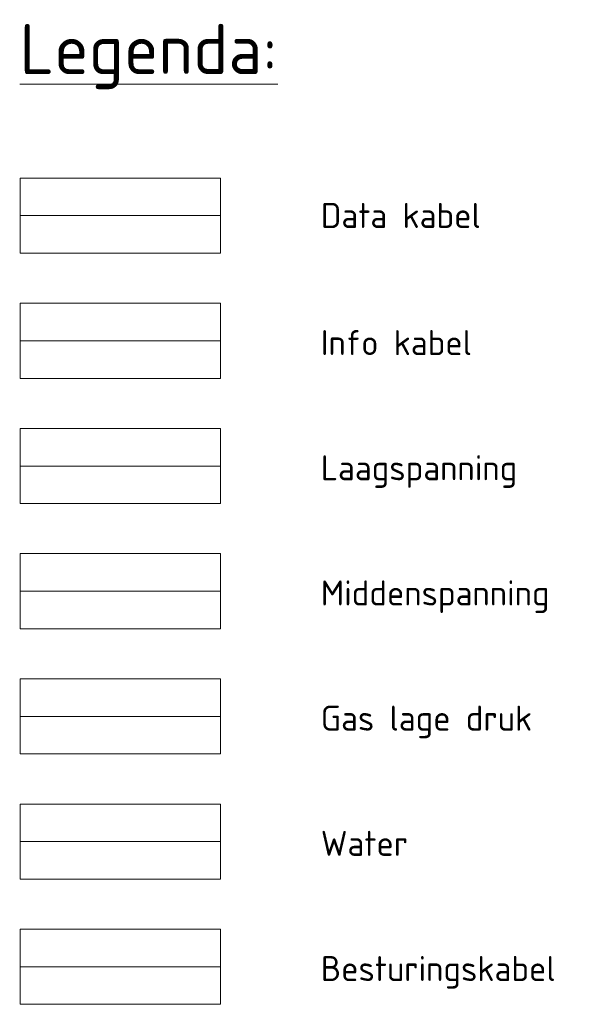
# Model space of a CAD drawing. Header units: millimetres. Extents: x 1069 to 250059, y -65909 to 70891.
# Tile 46 of 109: x 168880 to 168936, y 17395 to 17493. Entities that reach past the tile are written whole.
import ezdxf

# ---------------------------------------------------------------- set-up
doc = ezdxf.new("R2010")
doc.units = ezdxf.units.MM
for name, color, linetype, lineweight in [('X-XX-AL-T25-1', 7, 'Continuous', 13), ('X_XX_AL_DETAIL1_G', 7, 'Continuous', 13), ('X_XX_AL_DETAIL1_G-1', 92, 'Continuous', 13), ('X_XX_AL_DETAIL1_G-2', 202, 'Continuous', 13), ('X_XX_AL_DETAIL1_G-3', 140, 'Continuous', 13), ('X_XX_AL_DETAIL1_G-4', 40, 'Continuous', 13), ('X_XX_AL_DETAIL1_G-5', 172, 'Continuous', 13), ('X_XX_AL_DETAIL1_G-6', 240, 'Continuous', 13)]:
    doc.layers.add(name, color=color, linetype=linetype, lineweight=lineweight)
doc.styles.add('NLCS-ISO_1', font='NLCS-ISO.ttf', dxfattribs={"height": 5})
doc.styles.add('NLCS-ISO_2', font='NLCS-ISO.ttf', dxfattribs={"height": 2.5})

msp = doc.modelspace()

# ---------------------------------------------------------------- linework, layer by layer
at = {"layer": 'X_XX_AL_DETAIL1_G'}
for p, q in [((168879.882, 17477.172), (168899.882, 17477.172)), ((168879.882, 17469.672), (168879.882, 17477.172)), ((168899.882, 17477.172), (168899.882, 17469.672)), ((168899.882, 17469.672), (168879.882, 17469.672)), ((168879.882, 17464.672), (168899.882, 17464.672)), ((168879.882, 17457.172), (168879.882, 17464.672)), ((168899.882, 17464.672), (168899.882, 17457.172)), ((168879.882, 17460.922), (168899.882, 17460.922)), ((168899.882, 17457.172), (168879.882, 17457.172)), ((168879.882, 17452.172), (168899.882, 17452.172)), ((168879.882, 17444.672), (168879.882, 17452.172)), ((168899.882, 17452.172), (168899.882, 17444.672)), ((168899.882, 17444.672), (168879.882, 17444.672)), ((168879.882, 17439.672), (168899.882, 17439.672)), ((168879.882, 17432.172), (168879.882, 17439.672)), ((168899.882, 17439.672), (168899.882, 17432.172)), ((168899.882, 17432.172), (168879.882, 17432.172)), ((168879.882, 17427.172), (168899.882, 17427.172)), ((168879.882, 17419.672), (168879.882, 17427.172)), ((168899.882, 17427.172), (168899.882, 17419.672)), ((168899.882, 17419.672), (168879.882, 17419.672)), ((168879.882, 17414.672), (168899.882, 17414.672)), ((168879.882, 17407.172), (168879.882, 17414.672)), ((168899.882, 17414.672), (168899.882, 17407.172)), ((168899.882, 17407.172), (168879.882, 17407.172)), ((168879.882, 17402.172), (168899.882, 17402.172)), ((168879.882, 17394.672), (168879.882, 17402.172)), ((168899.882, 17402.172), (168899.882, 17394.672)), ((168899.882, 17394.672), (168879.882, 17394.672))]:
    msp.add_line(p, q, dxfattribs=at)
at = {"layer": 'X_XX_AL_DETAIL1_G-1'}
msp.add_line((168879.882, 17473.422), (168899.882, 17473.422), dxfattribs=at)
at = {"layer": 'X_XX_AL_DETAIL1_G-2'}
msp.add_line((168879.882, 17448.422), (168899.882, 17448.422), dxfattribs=at)
at = {"layer": 'X_XX_AL_DETAIL1_G-3'}
msp.add_line((168879.882, 17435.922), (168899.882, 17435.922), dxfattribs=at)
at = {"layer": 'X_XX_AL_DETAIL1_G-4'}
msp.add_line((168879.882, 17423.422), (168899.882, 17423.422), dxfattribs=at)
at = {"layer": 'X_XX_AL_DETAIL1_G-5'}
msp.add_line((168879.882, 17410.922), (168899.882, 17410.922), dxfattribs=at)
at = {"layer": 'X_XX_AL_DETAIL1_G-6'}
msp.add_line((168879.882, 17398.422), (168899.882, 17398.422), dxfattribs=at)

# ---------------------------------------------------------------- texts
at = {"layer": 'X-XX-AL-T25-1', "attachment_point": 1}
for s, insert, char_height, width, style in [('\\LLegenda:', (168879.836, 17492.557), 5, 31.58649, 'NLCS-ISO_1'), ('Data kabel', (168909.885, 17474.69), 2.5, 20.28269, 'NLCS-ISO_2'), ('Info kabel', (168909.885, 17461.994), 2.5, 18.75949, 'NLCS-ISO_2'), ('Laagspanning', (168909.885, 17449.494), 2.5, 24.69197, 'NLCS-ISO_2'), ('Middenspanning', (168909.885, 17436.994), 2.5, 28.29957, 'NLCS-ISO_2'), ('Gas lage druk', (168909.885, 17424.494), 2.5, 26.45569, 'NLCS-ISO_2'), ('Water', (168909.885, 17411.994), 2.5, 11.38396, 'NLCS-ISO_2'), ('Besturingskabel', (168909.885, 17399.494), 2.5, 29.90294, 'NLCS-ISO_2')]:
    msp.add_mtext(s, dxfattribs=dict(at, insert=insert, char_height=char_height, width=width, style=style))

doc.saveas('drawing.dxf')
